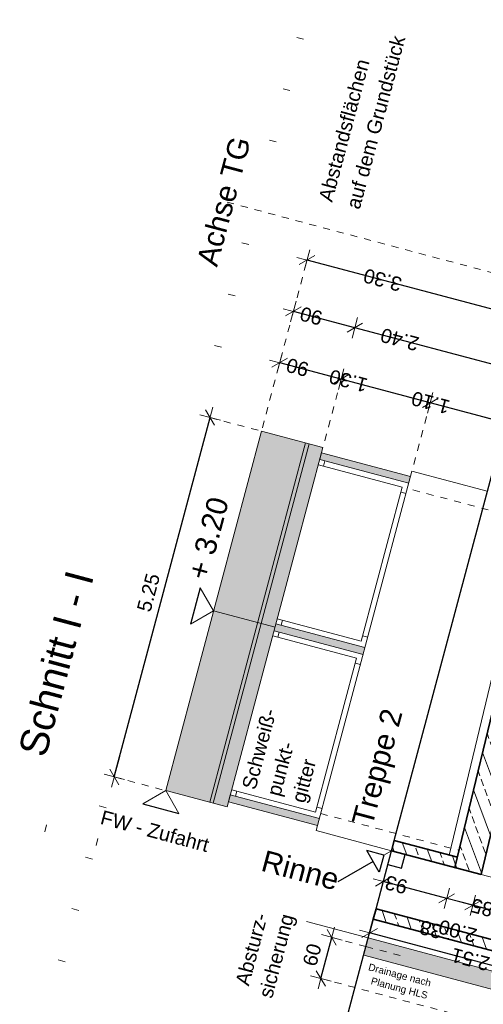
# Model space of a CAD drawing. Header units: metres. Extents: x 4462371 to 4462630, y 5328161 to 5328403.
# Tile 146 of 152: x 4462454.5 to 4462461.04, y 5328366.22 to 5328380.12. Entities that reach past the tile are written whole.
import ezdxf

# ---------------------------------------------------------------- set-up
doc = ezdxf.new("R2010")
doc.units = ezdxf.units.M
doc.header["$PDMODE"] = 65
for name, pattern in [('AUSGEZOGEN', [0]), ('PUNKT2_S9', [0.1, 0, -0.1]), ('VERDECKT2_S2', [0.15, 0.1, -0.05])]:
    doc.linetypes.add(name, pattern=pattern)
for name, color, linetype, lineweight in [('Maßlinie_Allgemein', 7, 'AUSGEZOGEN', 13), ('Schraffur', 7, 'AUSGEZOGEN', 158), ('Standard', 7, 'AUSGEZOGEN', 13)]:
    doc.layers.add(name, color=color, linetype=linetype, lineweight=lineweight)
doc.styles.add('ARIAL', font='ARIAL.TTF')
doc.dimstyles.new('_DIMSTYLE_12', dxfattribs={"dimtxt": 0.2, "dimasz": 0.3, "dimexe": 0, "dimexo": 0, "dimgap": 0.1, "dimtad": 2, "dimrnd": 0.01, "dimzin": 4, "dimdsep": 46, "dimtxsty": 'ARIAL', "dimblk1": 'ALL_ML_STRICH', "dimblk2": 'ALL_ML_STRICH', "dimsah": 1, "dimcen": 0, "dimclrd": 7, "dimclre": 7, "dimclrt": 7, "dimadec": 0, "dimazin": 0, "dimtfac": 1, "dimtdec": 0, "dimtix": 1, "dimtmove": 2, "dimatfit": 3, "dimfxl": 0, "dimtzin": 0, "dimlwd": 0, "dimlwe": 13, "dimarcsym": 0})
doc.dimstyles.new('_DIMSTYLE_14', dxfattribs={"dimtxt": 0.2, "dimasz": 0.3, "dimexe": 0, "dimexo": 0, "dimgap": 0.1, "dimtad": 2, "dimdec": 1, "dimlfac": 100, "dimrnd": 1, "dimzin": 4, "dimdsep": 46, "dimtxsty": 'ARIAL', "dimblk1": 'ALL_ML_STRICH', "dimblk2": 'ALL_ML_STRICH', "dimsah": 1, "dimcen": 0, "dimclrd": 7, "dimclre": 7, "dimclrt": 7, "dimadec": 0, "dimazin": 0, "dimtfac": 1, "dimtdec": 0, "dimtix": 1, "dimtmove": 2, "dimatfit": 3, "dimfxl": 0, "dimtvp": 1.2, "dimtzin": 0, "dimlwd": 0, "dimlwe": 13, "dimarcsym": 0})
doc.dimstyles.new('_DIMSTYLE_18', dxfattribs={"dimtxt": 0.2, "dimasz": 0.3, "dimexe": 0, "dimexo": 1e-06, "dimgap": 0.1, "dimtad": 2, "dimdec": 1, "dimlfac": 100, "dimrnd": 0.5, "dimzin": 4, "dimdsep": 46, "dimtxsty": 'ARIAL', "dimblk1": 'ALL_ML_STRICH', "dimblk2": 'ALL_ML_STRICH', "dimsah": 1, "dimcen": 0, "dimse1": 1, "dimse2": 1, "dimclrd": 7, "dimclre": 7, "dimclrt": 7, "dimadec": 0, "dimazin": 0, "dimtfac": 1, "dimtdec": 0, "dimtix": 1, "dimtmove": 2, "dimatfit": 3, "dimfxl": 0, "dimtvp": 1.2, "dimtzin": 0, "dimlwd": 0, "dimlwe": 13, "dimarcsym": 0})
doc.dimstyles.new('_DIMSTYLE_20', dxfattribs={"dimtxt": 0.2, "dimasz": 0.3, "dimexe": 0, "dimexo": 0, "dimgap": 0.1, "dimtad": 2, "dimdec": 1, "dimlfac": 100, "dimrnd": 0.5, "dimzin": 4, "dimdsep": 46, "dimtxsty": 'ARIAL', "dimblk1": 'ALL_ML_STRICH', "dimblk2": 'ALL_ML_STRICH', "dimsah": 1, "dimcen": 0, "dimclrd": 7, "dimclre": 7, "dimclrt": 7, "dimadec": 0, "dimazin": 0, "dimtfac": 1, "dimtdec": 0, "dimtix": 1, "dimtmove": 2, "dimatfit": 3, "dimfxl": 0, "dimtvp": 1.2, "dimtzin": 0, "dimlwd": 0, "dimlwe": 13, "dimarcsym": 0})
doc.dimstyles.new('_DIMSTYLE_23', dxfattribs={"dimtxt": 0.2, "dimasz": 0.3, "dimexe": 0, "dimexo": 0, "dimgap": 0.1, "dimtad": 2, "dimdec": 1, "dimlfac": 100, "dimrnd": 1, "dimzin": 4, "dimdsep": 46, "dimtxsty": 'ARIAL', "dimblk1": 'ALL_ML_STRICH', "dimblk2": 'ALL_ML_STRICH', "dimsah": 1, "dimcen": 0, "dimclrd": 7, "dimclre": 7, "dimclrt": 7, "dimadec": 0, "dimazin": 0, "dimtfac": 1, "dimtdec": 0, "dimtix": 1, "dimtmove": 2, "dimatfit": 3, "dimfxl": 0, "dimtzin": 0, "dimlwd": 0, "dimlwe": 13, "dimarcsym": 0})
doc.dimstyles.new('_DIMSTYLE_3', dxfattribs={"dimtxt": 0.2, "dimasz": 0.3, "dimexe": 0, "dimexo": 0, "dimgap": 0.1, "dimtad": 2, "dimrnd": 0.005, "dimzin": 4, "dimdsep": 46, "dimtxsty": 'ARIAL', "dimblk1": 'ALL_ML_STRICH', "dimblk2": 'ALL_ML_STRICH', "dimsah": 1, "dimcen": 0, "dimclrd": 7, "dimclre": 7, "dimclrt": 7, "dimadec": 0, "dimazin": 0, "dimtfac": 1, "dimtdec": 0, "dimtix": 1, "dimtmove": 2, "dimatfit": 3, "dimfxl": 0, "dimtzin": 0, "dimlwd": 0, "dimlwe": 13, "dimarcsym": 0})
pattern_1 = [(110, (0, 0), (-0.281907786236, -0.102606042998), []), (110, (-0.14095, -0.0513), (-0.281907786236, -0.102606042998), [0.1, -0.05])]

# ---------------------------------------------------------------- blocks, each defined once
blk = doc.blocks.new('ALL_ML_STRICH')
at = {"color": 0, "linetype": 'ByBlock', "lineweight": -2}
for p, q in [((0, -0.5), (0, 0.5)), ((-1, 0), (0.5, 0)), ((-0.3, -0.3), (0.3, 0.3))]:
    blk.add_line(p, q, dxfattribs=at)
blk = doc.blocks.new('*D410')
at = {"layer": 'DEFPOINTS', "color": 7, "linetype": 'AUSGEZOGEN', "lineweight": 13}
for p in [(4462460.231, 5328373.695), (4462455.839, 5328369.432), (4462458.88, 5328368.622)]:
    blk.add_point(p, dxfattribs=at)
at = {"layer": 'Maßlinie_Allgemein', "color": 7, "linetype": 'AUSGEZOGEN', "lineweight": -2}
for p, q in [((4462455.839, 5328369.432), (4462457.19, 5328374.505)), ((4462457.19, 5328374.505), (4462457.19, 5328374.505)), ((4462455.839, 5328369.432), (4462455.839, 5328369.432))]:
    blk.add_line(p, q, dxfattribs=at)
at = {"layer": 'Maßlinie_Allgemein', "color": 7, "linetype": 'AUSGEZOGEN', "lineweight": 13, "xscale": 0.3, "yscale": 0.3, "zscale": 0.3}
for p, rotation in [((4462457.19, 5328374.505), 75.08618496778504), ((4462455.839, 5328369.432), 255.086184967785)]:
    blk.add_blockref('ALL_ML_STRICH', p, dxfattribs=dict(at, rotation=rotation))
at = {"layer": 'Maßlinie_Allgemein', "color": 7, "linetype": 'AUSGEZOGEN', "lineweight": 13, "insert": (4462456.321, 5328372.034), "char_height": 0.2, "width": 0.8, "attachment_point": 5, "rotation": 75.0862, "style": 'ARIAL'}
blk.add_mtext('\\A1;{\\A1;{5.25\\H0.132000;\\S^ ;}}', dxfattribs=at)
blk = doc.blocks.new('*D411')
at = {"layer": 'DEFPOINTS', "color": 7, "linetype": 'AUSGEZOGEN', "lineweight": 13}
for p in [(4462461.551, 5328375.154), (4462458.782, 5328374.081), (4462461.101, 5328373.463)]:
    blk.add_point(p, dxfattribs=at)
at = {"layer": 'Maßlinie_Allgemein', "color": 7, "linetype": 'AUSGEZOGEN', "lineweight": -2}
for p, q in [((4462459.232, 5328375.772), (4462459.232, 5328375.772)), ((4462461.551, 5328375.154), (4462459.232, 5328375.772)), ((4462461.551, 5328375.154), (4462461.551, 5328375.154))]:
    blk.add_line(p, q, dxfattribs=at)
at = {"layer": 'Maßlinie_Allgemein', "color": 7, "linetype": 'AUSGEZOGEN', "lineweight": 13, "xscale": 0.3, "yscale": 0.3, "zscale": 0.3}
for p, rotation in [((4462459.232, 5328375.772), 165.0861852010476), ((4462461.551, 5328375.154), 345.0861852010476)]:
    blk.add_blockref('ALL_ML_STRICH', p, dxfattribs=dict(at, rotation=rotation))
at = {"layer": 'Maßlinie_Allgemein', "color": 7, "linetype": 'AUSGEZOGEN', "lineweight": 13, "insert": (4462459.866, 5328375.607), "char_height": 0.2, "width": 0.8, "attachment_point": 5, "rotation": 165.0862, "style": 'ARIAL'}
blk.add_mtext('\\A1;{\\A1;{2.40\\H0.132000;\\S^ ;}}', dxfattribs=at)
blk = doc.blocks.new('*D412')
at = {"layer": 'DEFPOINTS', "color": 7, "linetype": 'AUSGEZOGEN', "lineweight": 13}
for p in [(4462459.232, 5328375.772), (4462457.914, 5328374.312), (4462458.782, 5328374.081)]:
    blk.add_point(p, dxfattribs=at)
at = {"layer": 'Maßlinie_Allgemein', "color": 7, "linetype": 'AUSGEZOGEN', "lineweight": -2}
for p, q in [((4462458.365, 5328376.003), (4462458.365, 5328376.003)), ((4462459.232, 5328375.772), (4462458.365, 5328376.003)), ((4462459.232, 5328375.772), (4462459.232, 5328375.772))]:
    blk.add_line(p, q, dxfattribs=at)
at = {"layer": 'Maßlinie_Allgemein', "color": 7, "linetype": 'AUSGEZOGEN', "lineweight": 13, "xscale": 0.3, "yscale": 0.3, "zscale": 0.3}
for p, rotation in [((4462458.365, 5328376.003), 165.0861852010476), ((4462459.232, 5328375.772), 345.0861852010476)]:
    blk.add_blockref('ALL_ML_STRICH', p, dxfattribs=dict(at, rotation=rotation))
at = {"layer": 'Maßlinie_Allgemein', "color": 7, "linetype": 'AUSGEZOGEN', "lineweight": 13, "insert": (4462458.617, 5328375.939), "char_height": 0.2, "width": 0.8, "attachment_point": 5, "rotation": 165.0862, "style": 'ARIAL'}
blk.add_mtext('\\A1;{\\A1;{90\\H0.132000;\\S^ ;}}', dxfattribs=at)
blk = doc.blocks.new('*D413')
at = {"layer": 'DEFPOINTS', "color": 7, "linetype": 'AUSGEZOGEN', "lineweight": 13}
for p in [(4462461.744, 5328375.879), (4462457.914, 5328374.312), (4462461.101, 5328373.463)]:
    blk.add_point(p, dxfattribs=at)
at = {"layer": 'Maßlinie_Allgemein', "color": 7, "linetype": 'AUSGEZOGEN', "lineweight": -2}
for p, q in [((4462458.558, 5328376.727), (4462458.558, 5328376.727)), ((4462461.744, 5328375.879), (4462458.558, 5328376.727)), ((4462461.744, 5328375.879), (4462461.744, 5328375.879))]:
    blk.add_line(p, q, dxfattribs=at)
at = {"layer": 'Maßlinie_Allgemein', "color": 7, "linetype": 'AUSGEZOGEN', "lineweight": 13, "xscale": 0.3, "yscale": 0.3, "zscale": 0.3}
for p, rotation in [((4462458.558, 5328376.727), 165.0861851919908), ((4462461.744, 5328375.879), 345.0861851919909)]:
    blk.add_blockref('ALL_ML_STRICH', p, dxfattribs=dict(at, rotation=rotation))
at = {"layer": 'Maßlinie_Allgemein', "color": 7, "linetype": 'AUSGEZOGEN', "lineweight": 13, "insert": (4462459.625, 5328376.447), "char_height": 0.2, "width": 0.8, "attachment_point": 5, "rotation": 165.0862, "style": 'ARIAL'}
blk.add_mtext('\\A1;{\\A1;{3.30\\H0.132000;\\S^ ;}}', dxfattribs=at)
blk = doc.blocks.new('*D414')
at = {"layer": 'DEFPOINTS', "color": 7, "linetype": 'AUSGEZOGEN', "lineweight": 13}
for p in [(4462461.358, 5328374.429), (4462459.974, 5328373.505), (4462461.101, 5328373.463)]:
    blk.add_point(p, dxfattribs=at)
at = {"layer": 'Maßlinie_Allgemein', "color": 7, "linetype": 'AUSGEZOGEN', "lineweight": -2}
for p, q in [((4462460.295, 5328374.712), (4462460.295, 5328374.712)), ((4462461.358, 5328374.429), (4462460.295, 5328374.712)), ((4462461.358, 5328374.429), (4462461.358, 5328374.429))]:
    blk.add_line(p, q, dxfattribs=at)
at = {"layer": 'Maßlinie_Allgemein', "color": 7, "linetype": 'AUSGEZOGEN', "lineweight": 13, "xscale": 0.3, "yscale": 0.3, "zscale": 0.3}
for p, rotation in [((4462460.295, 5328374.712), 165.0861851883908), ((4462461.358, 5328374.429), 345.0861851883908)]:
    blk.add_blockref('ALL_ML_STRICH', p, dxfattribs=dict(at, rotation=rotation))
at = {"layer": 'Maßlinie_Allgemein', "color": 7, "linetype": 'AUSGEZOGEN', "lineweight": 13, "insert": (4462460.301, 5328374.715), "char_height": 0.2, "width": 0.8, "attachment_point": 5, "rotation": 165.0862, "style": 'ARIAL'}
blk.add_mtext('\\A1;{\\A1;{1.10\\H0.132000;\\S^ ;}}', dxfattribs=at)
blk = doc.blocks.new('*D415')
at = {"layer": 'DEFPOINTS', "color": 7, "linetype": 'AUSGEZOGEN', "lineweight": 13}
for p in [(4462460.295, 5328374.712), (4462458.782, 5328374.081), (4462459.974, 5328373.505)]:
    blk.add_point(p, dxfattribs=at)
at = {"layer": 'Maßlinie_Allgemein', "color": 7, "linetype": 'AUSGEZOGEN', "lineweight": -2}
for p, q in [((4462459.039, 5328375.047), (4462459.039, 5328375.047)), ((4462460.295, 5328374.712), (4462459.039, 5328375.047)), ((4462460.295, 5328374.712), (4462460.295, 5328374.712))]:
    blk.add_line(p, q, dxfattribs=at)
at = {"layer": 'Maßlinie_Allgemein', "color": 7, "linetype": 'AUSGEZOGEN', "lineweight": 13, "xscale": 0.3, "yscale": 0.3, "zscale": 0.3}
for p, rotation in [((4462459.039, 5328375.047), 165.0861851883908), ((4462460.295, 5328374.712), 345.0861851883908)]:
    blk.add_blockref('ALL_ML_STRICH', p, dxfattribs=dict(at, rotation=rotation))
at = {"layer": 'Maßlinie_Allgemein', "color": 7, "linetype": 'AUSGEZOGEN', "lineweight": 13, "insert": (4462459.141, 5328375.023), "char_height": 0.2, "width": 0.8, "attachment_point": 5, "rotation": 165.0862, "style": 'ARIAL'}
blk.add_mtext('\\A1;{\\A1;{1.30\\H0.132000;\\S^ ;}}', dxfattribs=at)
blk = doc.blocks.new('*D416')
at = {"layer": 'DEFPOINTS', "color": 7, "linetype": 'AUSGEZOGEN', "lineweight": 13}
for p in [(4462459.039, 5328375.047), (4462457.914, 5328374.312), (4462458.782, 5328374.081)]:
    blk.add_point(p, dxfattribs=at)
at = {"layer": 'Maßlinie_Allgemein', "color": 7, "linetype": 'AUSGEZOGEN', "lineweight": -2}
for p, q in [((4462458.172, 5328375.278), (4462458.172, 5328375.278)), ((4462459.039, 5328375.047), (4462458.172, 5328375.278)), ((4462459.039, 5328375.047), (4462459.039, 5328375.047))]:
    blk.add_line(p, q, dxfattribs=at)
at = {"layer": 'Maßlinie_Allgemein', "color": 7, "linetype": 'AUSGEZOGEN', "lineweight": 13, "xscale": 0.3, "yscale": 0.3, "zscale": 0.3}
for p, rotation in [((4462458.172, 5328375.278), 165.0861851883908), ((4462459.039, 5328375.047), 345.0861851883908)]:
    blk.add_blockref('ALL_ML_STRICH', p, dxfattribs=dict(at, rotation=rotation))
at = {"layer": 'Maßlinie_Allgemein', "color": 7, "linetype": 'AUSGEZOGEN', "lineweight": 13, "insert": (4462458.424, 5328375.214), "char_height": 0.2, "width": 0.8, "attachment_point": 5, "rotation": 165.0862, "style": 'ARIAL'}
blk.add_mtext('\\A1;{\\A1;{90\\H0.132000;\\S^ ;}}', dxfattribs=at)
blk = doc.blocks.new('*D428')
at = {"layer": 'DEFPOINTS', "color": 7, "linetype": 'AUSGEZOGEN', "lineweight": 13}
for p in [(4462461.012, 5328368.054), (4462461.833, 5328367.835), (4462461.718, 5328367.4)]:
    blk.add_point(p, dxfattribs=at)
at = {"layer": 'Maßlinie_Allgemein', "color": 7, "linetype": 'AUSGEZOGEN', "lineweight": -2}
for p, q in [((4462460.896, 5328367.619), (4462460.896, 5328367.619)), ((4462461.718, 5328367.4), (4462460.896, 5328367.619)), ((4462461.718, 5328367.4), (4462461.718, 5328367.4))]:
    blk.add_line(p, q, dxfattribs=at)
at = {"layer": 'Maßlinie_Allgemein', "color": 7, "linetype": 'AUSGEZOGEN', "lineweight": 13, "xscale": 0.3, "yscale": 0.3, "zscale": 0.3}
for p, rotation in [((4462460.896, 5328367.619), 165.0861849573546), ((4462461.718, 5328367.4), 345.0861849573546)]:
    blk.add_blockref('ALL_ML_STRICH', p, dxfattribs=dict(at, rotation=rotation))
at = {"layer": 'Maßlinie_Allgemein', "color": 7, "linetype": 'AUSGEZOGEN', "lineweight": 13, "insert": (4462461.028, 5328367.587), "char_height": 0.2, "width": 0.8, "attachment_point": 5, "rotation": 165.0862, "style": 'ARIAL'}
blk.add_mtext('\\A1;{\\A1;{85\\H0.132000;\\S^ ;}}', dxfattribs=at)
at = {"layer": 'Maßlinie_Allgemein', "color": 7, "linetype": 'AUSGEZOGEN', "lineweight": 13, "insert": (4462460.92, 5328367.087), "char_height": 0.2, "width": 0.01, "attachment_point": 1, "rotation": 165.0862, "line_spacing_factor": 0.60241, "style": 'ARIAL'}
blk.add_mtext('\\A1;{2.00\\H0.132000;\\S^ ;}', dxfattribs=at)
blk = doc.blocks.new('*D429')
at = {"layer": 'DEFPOINTS', "color": 7, "linetype": 'AUSGEZOGEN', "lineweight": 13}
for p in [(4462460.645, 5328368.151), (4462461.012, 5328368.054), (4462460.896, 5328367.619)]:
    blk.add_point(p, dxfattribs=at)
at = {"layer": 'Maßlinie_Allgemein', "color": 7, "linetype": 'AUSGEZOGEN', "lineweight": -2}
for p, q in [((4462460.529, 5328367.717), (4462460.529, 5328367.717)), ((4462460.896, 5328367.619), (4462460.529, 5328367.717)), ((4462460.896, 5328367.619), (4462460.896, 5328367.619))]:
    blk.add_line(p, q, dxfattribs=at)
at = {"layer": 'Maßlinie_Allgemein', "color": 7, "linetype": 'AUSGEZOGEN', "lineweight": 13, "xscale": 0.3, "yscale": 0.3, "zscale": 0.3}
for p, rotation in [((4462460.529, 5328367.717), 165.0861849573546), ((4462460.896, 5328367.619), 345.0861849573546)]:
    blk.add_blockref('ALL_ML_STRICH', p, dxfattribs=dict(at, rotation=rotation))
at = {"layer": 'Maßlinie_Allgemein', "color": 7, "linetype": 'AUSGEZOGEN', "lineweight": 13, "insert": (4462460.305, 5328367.278), "char_height": 0.2, "width": 0.8, "attachment_point": 5, "rotation": 165.0862, "style": 'ARIAL'}
blk.add_mtext('\\A1;{\\A1;{38\\H0.132000;\\S^ ;}}', dxfattribs=at)
blk = doc.blocks.new('*D430')
at = {"layer": 'DEFPOINTS', "color": 7, "linetype": 'AUSGEZOGEN', "lineweight": 13}
for p in [(4462459.75, 5328368.39), (4462460.645, 5328368.151), (4462460.529, 5328367.717)]:
    blk.add_point(p, dxfattribs=at)
at = {"layer": 'Maßlinie_Allgemein', "color": 7, "linetype": 'AUSGEZOGEN', "lineweight": -2}
for p, q in [((4462459.634, 5328367.955), (4462459.634, 5328367.955)), ((4462460.529, 5328367.717), (4462459.634, 5328367.955)), ((4462460.529, 5328367.717), (4462460.529, 5328367.717))]:
    blk.add_line(p, q, dxfattribs=at)
at = {"layer": 'Maßlinie_Allgemein', "color": 7, "linetype": 'AUSGEZOGEN', "lineweight": 13, "xscale": 0.3, "yscale": 0.3, "zscale": 0.3}
for p, rotation in [((4462459.634, 5328367.955), 165.0861849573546), ((4462460.529, 5328367.717), 345.0861849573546)]:
    blk.add_blockref('ALL_ML_STRICH', p, dxfattribs=dict(at, rotation=rotation))
at = {"layer": 'Maßlinie_Allgemein', "color": 7, "linetype": 'AUSGEZOGEN', "lineweight": 13, "insert": (4462459.817, 5328367.91), "char_height": 0.2, "width": 0.8, "attachment_point": 5, "rotation": 165.0862, "style": 'ARIAL'}
blk.add_mtext('\\A1;{\\A1;{93\\H0.132000;\\S^ ;}}', dxfattribs=at)
blk = doc.blocks.new('*D431')
at = {"layer": 'DEFPOINTS', "color": 7, "linetype": 'AUSGEZOGEN', "lineweight": 13}
for p in [(4462459.75, 5328368.39), (4462463.834, 5328367.017), (4462463.21, 5328364.674)]:
    blk.add_point(p, dxfattribs=at)
at = {"layer": 'Maßlinie_Allgemein', "color": 7, "linetype": 'AUSGEZOGEN', "lineweight": -2}
for p, q in [((4462459.055, 5328365.781), (4462459.055, 5328365.781)), ((4462463.21, 5328364.674), (4462459.055, 5328365.781)), ((4462463.21, 5328364.674), (4462463.21, 5328364.674))]:
    blk.add_line(p, q, dxfattribs=at)
at = {"layer": 'Maßlinie_Allgemein', "color": 7, "linetype": 'AUSGEZOGEN', "lineweight": 13, "xscale": 0.3, "yscale": 0.3, "zscale": 0.3}
for p, rotation in [((4462459.055, 5328365.781), 165.0861850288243), ((4462463.21, 5328364.674), 345.0861850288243)]:
    blk.add_blockref('ALL_ML_STRICH', p, dxfattribs=dict(at, rotation=rotation))
at = {"layer": 'Maßlinie_Allgemein', "color": 7, "linetype": 'AUSGEZOGEN', "lineweight": 13, "insert": (4462460.751, 5328365.333), "char_height": 0.2, "width": 0.8, "attachment_point": 5, "rotation": 165.0862, "style": 'ARIAL'}
blk.add_mtext('\\A1;{\\A1;{4.30\\H0.132000;\\S^ ;}}', dxfattribs=at)
blk = doc.blocks.new('*D434')
at = {"layer": 'DEFPOINTS', "color": 7, "linetype": 'AUSGEZOGEN', "lineweight": 13}
for p in [(4462459.75, 5328368.39), (4462461.914, 5328366.779), (4462461.863, 5328366.585)]:
    blk.add_point(p, dxfattribs=at)
at = {"layer": 'Maßlinie_Allgemein', "color": 7, "linetype": 'AUSGEZOGEN', "lineweight": -2}
for p, q in [((4462459.492, 5328367.424), (4462459.441, 5328367.23)), ((4462461.863, 5328366.585), (4462459.441, 5328367.23)), ((4462461.863, 5328366.585), (4462461.863, 5328366.585))]:
    blk.add_line(p, q, dxfattribs=at)
at = {"layer": 'Maßlinie_Allgemein', "color": 7, "linetype": 'AUSGEZOGEN', "lineweight": 13, "xscale": 0.3, "yscale": 0.3, "zscale": 0.3}
for p, rotation in [((4462459.441, 5328367.23), 165.0861849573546), ((4462461.863, 5328366.585), 345.0861849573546)]:
    blk.add_blockref('ALL_ML_STRICH', p, dxfattribs=dict(at, rotation=rotation))
at = {"layer": 'Maßlinie_Allgemein', "color": 7, "linetype": 'AUSGEZOGEN', "lineweight": 13, "insert": (4462460.864, 5328366.855), "char_height": 0.2, "width": 0.8, "attachment_point": 5, "rotation": 165.0862, "style": 'ARIAL'}
blk.add_mtext('\\A1;{\\A1;{2.51\\H0.132000;\\S^ ;}}', dxfattribs=at)
blk = doc.blocks.new('*D624')
at = {"layer": 'DEFPOINTS', "color": 7, "linetype": 'AUSGEZOGEN', "lineweight": 13}
for p in [(4462463.808, 5328367.309), (4462459.037, 5328359.783), (4462464.954, 5328358.207)]:
    blk.add_point(p, dxfattribs=at)
at = {"layer": 'Maßlinie_Allgemein', "color": 7, "linetype": 'AUSGEZOGEN', "lineweight": -2}
for p, q in [((4462464.954, 5328358.207), (4462467.142, 5328366.421)), ((4462467.142, 5328366.421), (4462467.142, 5328366.421)), ((4462464.954, 5328358.207), (4462464.954, 5328358.207))]:
    blk.add_line(p, q, dxfattribs=at)
at = {"layer": 'Maßlinie_Allgemein', "color": 7, "linetype": 'AUSGEZOGEN', "lineweight": 13, "xscale": 0.3, "yscale": 0.3, "zscale": 0.3}
for p, rotation in [((4462467.142, 5328366.421), 75.08618496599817), ((4462464.954, 5328358.207), 255.0861849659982)]:
    blk.add_blockref('ALL_ML_STRICH', p, dxfattribs=dict(at, rotation=rotation))
at = {"layer": 'Maßlinie_Allgemein', "color": 7, "linetype": 'AUSGEZOGEN', "lineweight": 13, "insert": (4462466.235, 5328363.806), "char_height": 0.2, "width": 0.8, "attachment_point": 5, "rotation": 75.0862, "style": 'ARIAL'}
blk.add_mtext('\\A1;{\\A1;{8.50\\H0.132000;\\S^ ;}}', dxfattribs=at)
blk = doc.blocks.new('*D630')
at = {"layer": 'DEFPOINTS', "color": 7, "linetype": 'AUSGEZOGEN', "lineweight": 13}
for p in [(4462459.235, 5328366.457), (4462459.037, 5328359.783), (4462463.505, 5328358.593)]:
    blk.add_point(p, dxfattribs=at)
at = {"layer": 'Maßlinie_Allgemein', "color": 7, "linetype": 'AUSGEZOGEN', "lineweight": -2}
for p, q in [((4462463.505, 5328358.593), (4462465.178, 5328364.874)), ((4462465.178, 5328364.874), (4462465.178, 5328364.874)), ((4462463.505, 5328358.593), (4462463.505, 5328358.593))]:
    blk.add_line(p, q, dxfattribs=at)
at = {"layer": 'Maßlinie_Allgemein', "color": 7, "linetype": 'AUSGEZOGEN', "lineweight": 13, "xscale": 0.3, "yscale": 0.3, "zscale": 0.3}
for p, rotation in [((4462465.178, 5328364.874), 75.08618496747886), ((4462463.505, 5328358.593), 255.0861849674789)]:
    blk.add_blockref('ALL_ML_STRICH', p, dxfattribs=dict(at, rotation=rotation))
at = {"layer": 'Maßlinie_Allgemein', "color": 7, "linetype": 'AUSGEZOGEN', "lineweight": 13, "insert": (4462464.148, 5328361.801), "char_height": 0.2, "width": 0.8, "attachment_point": 5, "rotation": 75.0862, "style": 'ARIAL'}
blk.add_mtext('\\A1;{\\A1;{6.50\\H0.132000;\\S^ ;}}', dxfattribs=at)
blk = doc.blocks.new('*D631')
at = {"layer": 'DEFPOINTS', "color": 7, "linetype": 'AUSGEZOGEN', "lineweight": 13}
for p in [(4462459.235, 5328366.457), (4462464.366, 5328365.712), (4462465.178, 5328364.874)]:
    blk.add_point(p, dxfattribs=at)
at = {"layer": 'Maßlinie_Allgemein', "color": 7, "linetype": 'AUSGEZOGEN', "lineweight": -2}
for p, q in [((4462465.178, 5328364.874), (4462465.332, 5328365.454)), ((4462465.332, 5328365.454), (4462465.332, 5328365.454)), ((4462465.178, 5328364.874), (4462465.178, 5328364.874))]:
    blk.add_line(p, q, dxfattribs=at)
at = {"layer": 'Maßlinie_Allgemein', "color": 7, "linetype": 'AUSGEZOGEN', "lineweight": 13, "xscale": 0.3, "yscale": 0.3, "zscale": 0.3}
for p, rotation in [((4462465.332, 5328365.454), 75.08618496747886), ((4462465.178, 5328364.874), 255.0861849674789)]:
    blk.add_blockref('ALL_ML_STRICH', p, dxfattribs=dict(at, rotation=rotation))
at = {"layer": 'Maßlinie_Allgemein', "color": 7, "linetype": 'AUSGEZOGEN', "lineweight": 13, "insert": (4462465.056, 5328365.208), "char_height": 0.2, "width": 0.8, "attachment_point": 5, "rotation": 75.0862, "style": 'ARIAL'}
blk.add_mtext('\\A1;{\\A1;{60\\H0.132000;\\S^ ;}}', dxfattribs=at)
blk = doc.blocks.new('*D744')
at = {"layer": 'DEFPOINTS', "color": 7, "linetype": 'AUSGEZOGEN', "lineweight": 13}
for p in [(4462459.389, 5328367.037), (4462458.752, 5328366.586), (4462459.235, 5328366.457)]:
    blk.add_point(p, dxfattribs=at)
at = {"layer": 'Maßlinie_Allgemein', "color": 7, "linetype": 'AUSGEZOGEN', "lineweight": -2}
blk.add_line((4462458.752, 5328366.586), (4462458.906, 5328367.166), dxfattribs=at)
at = {"layer": 'Maßlinie_Allgemein', "color": 7, "linetype": 'AUSGEZOGEN', "lineweight": 13, "xscale": 0.3, "yscale": 0.3, "zscale": 0.3}
for p, rotation in [((4462458.906, 5328367.166), 75.08618498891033), ((4462458.752, 5328366.586), 255.0861849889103)]:
    blk.add_blockref('ALL_ML_STRICH', p, dxfattribs=dict(at, rotation=rotation))
at = {"layer": 'Maßlinie_Allgemein', "color": 7, "linetype": 'AUSGEZOGEN', "lineweight": 13, "insert": (4462458.63, 5328366.92), "char_height": 0.2, "width": 0.8, "attachment_point": 5, "rotation": 75.0862, "style": 'ARIAL'}
blk.add_mtext('\\A1;{\\A1;{60\\H0.132000;\\S^ ;}}', dxfattribs=at)

msp = doc.modelspace()

# ---------------------------------------------------------------- hatches: boundary and pattern name
at = {"layer": 'Schraffur', "linetype": 'AUSGEZOGEN', "lineweight": 18}
h = msp.add_hatch(dxfattribs=at)
h.set_pattern_fill('SCHRAFFUR_7', scale=0.1, angle=65, style=0, pattern_type=2)
h.set_pattern_definition(pattern_1)
h.paths.add_polyline_path([(4462460.64482, 5328368.15148), (4462461.01202, 5328368.05368), (4462462.93598, 5328376.07886), (4462465.25855, 5328383.99786), (4462464.89135, 5328384.09566), (4462462.56878, 5328376.17665)], flags=0)
h = msp.add_hatch(dxfattribs=at)
h.set_pattern_fill('SCHRAFFUR_7', scale=0.1, angle=65, style=0, pattern_type=2)
h.set_pattern_definition(pattern_1)
h.paths.add_polyline_path([(4462459.74966, 5328368.3899), (4462460.64482, 5328368.15148), (4462460.6798, 5328368.29739), (4462459.78827, 5328368.53484)], flags=0)
h = msp.add_hatch(dxfattribs=at)
h.set_pattern_fill('SCHRAFFUR_7', scale=0.1, angle=65, style=0, pattern_type=2)
h.set_pattern_definition(pattern_1)
h.paths.add_polyline_path([(4462461.91423, 5328366.77853), (4462461.95283, 5328366.92348), (4462459.5309, 5328367.56853), (4462459.4923, 5328367.42358)], flags=0)
at = {"layer": 'Standard', "linetype": 'AUSGEZOGEN', "lineweight": 18}
for points in [[(4462457.43051, 5328369.00757), (4462458.78168, 5328374.08072), (4462457.91446, 5328374.31169), (4462456.56329, 5328369.23855)], [(4462459.99285, 5328373.57704), (4462460.01859, 5328373.67367), (4462458.76238, 5328374.00825), (4462458.73664, 5328373.91162)], [(4462459.34944, 5328371.16126), (4462459.37517, 5328371.25789), (4462458.11896, 5328371.59246), (4462458.09323, 5328371.49583)], [(4462458.70602, 5328368.74547), (4462458.73176, 5328368.8421), (4462457.47555, 5328369.17668), (4462457.44981, 5328369.08005)]]:
    msp.add_hatch(color=255, dxfattribs=at).paths.add_polyline_path(points)
at = {"layer": 'Standard', "linetype": 'AUSGEZOGEN', "lineweight": 13}
msp.add_hatch(color=255, dxfattribs=at).paths.add_polyline_path([(4462464.39793, 5328365.83244), (4462459.42152, 5328367.15784), (4462459.35718, 5328366.91627), (4462464.33359, 5328365.59086)])

# ---------------------------------------------------------------- linework, layer by layer
at = {"layer": 'Standard', "color": 7, "linetype": 'AUSGEZOGEN', "lineweight": 25}
for p, q in [((4462459.78827, 5328368.53484), (4462465.26115, 5328389.08351)), ((4462457.05089, 5328372.0996), (4462456.9144, 5328371.58713)), ((4462456.23882, 5328369.05056), (4462456.75128, 5328368.91407)), ((4462459.64151, 5328368.32723), (4462459.39993, 5328368.39157)), ((4462459.57716, 5328368.08565), (4462459.39993, 5328368.39157)), ((4462459.5309, 5328367.56853), (4462459.74966, 5328368.3899)), ((4462459.48855, 5328368.23861), (4462458.99255, 5328367.95126)), ((4462459.64151, 5328368.32723), (4462459.57716, 5328368.08565)), ((4462459.89145, 5328368.14516), (4462459.94293, 5328368.33842)), ((4462459.69819, 5328368.19663), (4462459.89145, 5328368.14516)), ((4462457.81942, 5328361.14254), (4462459.4923, 5328367.42358))]:
    msp.add_line(p, q, dxfattribs=at)
at = {"layer": 'Standard', "color": 7, "linetype": 'PUNKT2_S9', "lineweight": 13}
for p, q in [((4462458.50871, 5328379.84516), (4462458.41208, 5328379.87089)), ((4462458.31569, 5328379.12042), (4462458.21906, 5328379.14616)), ((4462458.12266, 5328378.39568), (4462458.02603, 5328378.42142)), ((4462457.73662, 5328376.94621), (4462457.63998, 5328376.97195)), ((4462457.54359, 5328376.22148), (4462457.44696, 5328376.24721)), ((4462457.35057, 5328375.49674), (4462457.25394, 5328375.52248))]:
    msp.add_line(p, q, dxfattribs=at)
at = {"layer": 'Standard', "color": 7, "linetype": 'VERDECKT2_S2', "lineweight": 18}
for p, q in [((4462457.43035, 5328377.54521), (4462461.6167, 5328376.43023)), ((4462458.36485, 5328376.00274), (4462458.55788, 5328376.72748)), ((4462458.36485, 5328376.00274), (4462457.91446, 5328374.31169)), ((4462459.03905, 5328375.04704), (4462458.78168, 5328374.08072)), ((4462460.29526, 5328374.71246), (4462460.03789, 5328373.74615)), ((4462457.18973, 5328374.50472), (4462457.91446, 5328374.31169)), ((4462461.69475, 5328373.04615), (4462459.97355, 5328373.50457)), ((4462455.83856, 5328369.43157), (4462456.56329, 5328369.23855)), ((4462458.75106, 5328368.91458), (4462460.70312, 5328368.39467)), ((4462459.38935, 5328367.03706), (4462458.9062, 5328367.16574)), ((4462459.87251, 5328366.90837), (4462459.38935, 5328367.03706)), ((4462458.75178, 5328366.58595), (4462465.90239, 5328364.68147))]:
    msp.add_line(p, q, dxfattribs=at)
at = {"layer": 'Standard', "color": 7, "linetype": 'AUSGEZOGEN', "lineweight": 18}
for p, q in [((4462460.56369, 5328368.32832), (4462462.45268, 5328376.20758)), ((4462456.56329, 5328369.23855), (4462457.91446, 5328374.31169)), ((4462458.78168, 5328374.08072), (4462457.91446, 5328374.31169)), ((4462457.43051, 5328369.00757), (4462458.78168, 5328374.08072)), ((4462458.76238, 5328374.00825), (4462460.01859, 5328373.67367)), ((4462458.73664, 5328373.91162), (4462459.99285, 5328373.57704)), ((4462460.03789, 5328373.74615), (4462458.68672, 5328368.673)), ((4462461.10084, 5328373.46304), (4462460.03789, 5328373.74615)), ((4462458.11896, 5328371.59246), (4462459.37517, 5328371.25789)), ((4462458.09323, 5328371.49583), (4462459.34944, 5328371.16126)), ((4462457.43051, 5328369.00757), (4462456.56329, 5328369.23855)), ((4462457.44981, 5328369.08005), (4462458.70602, 5328368.74547)), ((4462457.47555, 5328369.17668), (4462458.73176, 5328368.8421)), ((4462459.74966, 5328368.3899), (4462458.68672, 5328368.673)), ((4462461.83338, 5328367.83492), (4462461.01202, 5328368.05368)), ((4462459.42152, 5328367.15784), (4462458.55184, 5328367.38947)), ((4462459.42152, 5328367.15784), (4462464.39793, 5328365.83244)), ((4462459.35718, 5328366.91627), (4462464.33359, 5328365.59086))]:
    msp.add_line(p, q, dxfattribs=at)
at = {"layer": 'Standard', "color": 7, "linetype": 'AUSGEZOGEN', "lineweight": 35}
for p, q in [((4462460.64482, 5328368.15148), (4462462.56878, 5328376.17665)), ((4462461.01202, 5328368.05368), (4462462.93598, 5328376.07886)), ((4462459.74966, 5328368.3899), (4462459.78827, 5328368.53484)), ((4462459.78827, 5328368.53484), (4462460.6798, 5328368.29739)), ((4462461.01202, 5328368.05368), (4462459.74966, 5328368.3899)), ((4462459.5309, 5328367.56853), (4462459.4923, 5328367.42358)), ((4462461.95283, 5328366.92348), (4462459.5309, 5328367.56853)), ((4462461.91423, 5328366.77853), (4462459.4923, 5328367.42358))]:
    msp.add_line(p, q, dxfattribs=at)
at = {"layer": 'Standard', "color": 7, "linetype": 'AUSGEZOGEN', "lineweight": 13}
for p, q in [((4462457.18521, 5328369.07291), (4462458.53638, 5328374.14606)), ((4462457.23427, 5328369.05984), (4462458.58544, 5328374.13299)), ((4462459.90107, 5328373.52387), (4462458.71734, 5328373.83914)), ((4462458.80912, 5328373.89231), (4462458.78981, 5328373.81984)), ((4462459.322, 5328371.34966), (4462459.90107, 5328373.52387)), ((4462459.88177, 5328373.4514), (4462459.95425, 5328373.43209)), ((4462457.23888, 5328371.77512), (4462457.05089, 5328372.0996)), ((4462457.23888, 5328371.77512), (4462456.9144, 5328371.58713)), ((4462458.1061, 5328371.54415), (4462457.23888, 5328371.77512)), ((4462459.322, 5328371.34966), (4462458.13827, 5328371.66494)), ((4462458.21074, 5328371.64563), (4462458.19144, 5328371.57316)), ((4462458.1657, 5328371.47653), (4462458.1464, 5328371.40406)), ((4462459.25766, 5328371.10808), (4462458.07393, 5328371.42336)), ((4462459.3413, 5328371.42214), (4462459.41378, 5328371.40284)), ((4462458.67859, 5328368.93388), (4462459.25766, 5328371.10808)), ((4462459.23836, 5328371.03561), (4462459.31083, 5328371.01631)), ((4462456.56329, 5328369.23855), (4462456.23882, 5328369.05056)), ((4462456.56329, 5328369.23855), (4462456.75128, 5328368.91407)), ((4462458.67859, 5328368.93388), (4462457.49485, 5328369.24915)), ((4462457.56733, 5328369.22985), (4462457.54802, 5328369.15738)), ((4462455.72274, 5328368.99673), (4462455.62611, 5328369.02247)), ((4462458.69789, 5328369.00635), (4462458.77036, 5328368.98705)), ((4462454.88219, 5328368.75491), (4462454.85646, 5328368.65828)), ((4462455.58119, 5328368.46526), (4462455.60693, 5328368.56189)), ((4462459.64151, 5328368.32723), (4462459.74966, 5328368.3899)), ((4462455.52972, 5328368.27199), (4462455.43309, 5328368.29773)), ((4462455.33669, 5328367.54726), (4462455.24006, 5328367.57299)), ((4462455.14367, 5328366.82252), (4462455.04704, 5328366.84826))]:
    msp.add_line(p, q, dxfattribs=at)
at = {"layer": 'Standard', "color": 52, "linetype": 'AUSGEZOGEN', "lineweight": 13}
for p, q in [((4462458.73664, 5328373.91162), (4462458.76238, 5328374.00825)), ((4462457.44981, 5328369.08005), (4462457.47555, 5328369.17668))]:
    msp.add_line(p, q, dxfattribs=at)

# ---------------------------------------------------------------- texts
at = {"layer": 'Standard', "color": 7, "linetype": 'AUSGEZOGEN', "lineweight": 18, "style": 'ARIAL'}
for s, insert, char_height, width, attachment_point, rotation, line_spacing_factor in [('{\\fArial|i0|b0;\\H0.200000;\\W1.000000;\\C7;Abstandsflächen}\\P{\\fArial|i0|b0;\\H0.200000;\\W1.000000;\\C7;auf dem Grundstück}\\P', (4462458.71818, 5328377.58744), 0.2, 2.6238107, 1, 75.093853, 1.204819), ('{\\fArial|i0|b0;\\H0.200000;\\W1.000000;\\C7;Schweiß-}\\P{\\fArial|i0|b0;\\H0.200000;\\W1.000000;\\C7;punkt-}\\P{\\fArial|i0|b0;\\H0.200000;\\W1.000000;\\C7;gitter}\\P', (4462457.63588, 5328369.28921), 0.2, 1.2703086, 1, 75.086185, 1.084337), ('{\\fArial|i0|b0;\\H0.200000;\\W1.000000;\\C7;Absturz-}\\P{\\fArial|i0|b0;\\H0.200000;\\W1.000000;\\C7;sicherung}\\P', (4462457.67714, 5328367.02395), 0.2, 1.3200895, 2, 75.086185, 1.084337), ('{\\fArial|i0|b0;\\H0.100000;\\W1.000000;\\C7;Drainage nach}\\P{\\fArial|i0|b0;\\H0.100000;\\W1.000000;\\C7;Planung HLS}\\P', (4462460.31775, 5328366.56736), 0.1, 0.965319, 3, 345.086185, 1.084337)]:
    msp.add_mtext(s, dxfattribs=dict(at, insert=insert, char_height=char_height, width=width, attachment_point=attachment_point, rotation=rotation, line_spacing_factor=line_spacing_factor))
for s, insert, char_height, width, attachment_point, rotation in [('\\W1.00;Achse\\~TG', (4462457.23709, 5328377.59669), 0.3, 2.0148955, 2, 75.093853), ('\\W1.00;+\\~3.20', (4462457.31057, 5328372.7616), 0.3, 1.3299746, 8, 75.086185), ('\\W1.00;Treppe\\~2', (4462459.1859, 5328368.79876), 0.3, 1.8354196, 1, 75.086185), ('\\W1.00;FW\\~-\\~Zufahrt', (4462456.38438, 5328368.5668), 0.2, 1.6664671, 8, 345.086185), ('\\W1.01;Rinne', (4462457.92992, 5328368.25497), 0.3, 1.2559151, 4, 345.086185)]:
    msp.add_mtext(s, dxfattribs=dict(at, insert=insert, char_height=char_height, width=width, attachment_point=attachment_point, rotation=rotation))
at = {"layer": 'Standard', "color": 52, "linetype": 'AUSGEZOGEN', "lineweight": 13, "insert": (4462454.87224, 5328369.68894), "char_height": 0.4, "width": 2.8660585, "attachment_point": 7, "rotation": 75.086185, "style": 'ARIAL'}
msp.add_mtext('\\W1.00;Schnitt\\~I\\~-\\~I', dxfattribs=at)

# ---------------------------------------------------------------- dimensions: what is measured, and where the dimension line sits
at = {"layer": 'Maßlinie_Allgemein', "color": 7, "linetype": 'AUSGEZOGEN', "lineweight": 13}
for base, p1, p2, angle, dimstyle, picture, middle in [((4462458.55788, 5328376.72748), (4462461.74425, 5328375.87883), (4462458.55788, 5328376.72748), 165.086185, '_DIMSTYLE_12', '*D413', (4462459.62513, 5328376.4469)), ((4462458.36485, 5328376.00274), (4462459.23207, 5328375.77177), (4462458.36485, 5328376.00274), 165.086185, '_DIMSTYLE_23', '*D412', (4462458.61699, 5328375.93912)), ((4462459.23207, 5328375.77177), (4462461.55123, 5328375.15409), (4462459.23207, 5328375.77177), 165.086185, '_DIMSTYLE_12', '*D411', (4462459.86568, 5328375.60655)), ((4462458.17183, 5328375.27801), (4462459.03905, 5328375.04704), (4462458.17183, 5328375.27801), 165.086185, '_DIMSTYLE_23', '*D416', (4462458.42397, 5328375.21438)), ((4462459.03905, 5328375.04704), (4462460.29526, 5328374.71246), (4462459.03905, 5328375.04704), 165.086185, '_DIMSTYLE_12', '*D415', (4462459.14122, 5328375.02349)), ((4462460.29526, 5328374.71246), (4462461.3582, 5328374.42936), (4462460.29526, 5328374.71246), 165.086185, '_DIMSTYLE_12', '*D414', (4462460.30076, 5328374.71452)), ((4462457.18973, 5328374.50472), (4462455.83856, 5328369.43157), (4462457.18973, 5328374.50472), 75.086185, '_DIMSTYLE_3', '*D410', (4462456.32111, 5328372.03373)), ((4462459.05478, 5328365.78085), (4462463.21011, 5328364.67413), (4462459.05478, 5328365.78085), 165.086185, '_DIMSTYLE_3', '*D431', (4462460.75128, 5328365.33253)), ((4462459.44083, 5328367.23032), (4462461.86276, 5328366.58527), (4462459.4923, 5328367.42358), 165.086185, '_DIMSTYLE_12', '*D434', (4462460.86377, 5328366.85487)), ((4462459.63385, 5328367.95505), (4462460.529, 5328367.71664), (4462459.63385, 5328367.95505), 165.086185, '_DIMSTYLE_23', '*D430', (4462459.81744, 5328367.90969)), ((4462460.529, 5328367.71664), (4462460.8962, 5328367.61884), (4462460.529, 5328367.71664), 165.086185, '_DIMSTYLE_14', '*D429', (4462460.30484, 5328367.27764)), ((4462458.9062, 5328367.16574), (4462459.23493, 5328366.45727), (4462459.38935, 5328367.03706), 75.086185, '_DIMSTYLE_18', '*D744', (4462458.63019, 5328366.91978)), ((4462467.14186, 5328366.42108), (4462464.95425, 5328358.20741), (4462467.14186, 5328366.42108), 75.086185, '_DIMSTYLE_3', '*D624', (4462466.23492, 5328363.80619)), ((4462465.17766, 5328364.8745), (4462463.50478, 5328358.59345), (4462465.17766, 5328364.8745), 75.086185, '_DIMSTYLE_3', '*D630', (4462464.14847, 5328361.80062)), ((4462465.33208, 5328365.45428), (4462465.17766, 5328364.8745), (4462465.33208, 5328365.45428), 75.086185, '_DIMSTYLE_20', '*D631', (4462465.05607, 5328365.20833))]:
    dim = msp.add_linear_dim(base=base, p1=p1, p2=p2, angle=angle, dimstyle=dimstyle, override={"dimpost": '<>', "dimclrd": 7, "dimclre": 7, "dimclrt": 7, "dimlwd": 0, "dimlwe": 13}, dxfattribs=at)
    dim.commit()
    dim.dimension.update_dxf_attribs({"geometry": picture, "text_midpoint": middle, "dimtype": 160})
dim = msp.add_linear_dim(base=(4462460.8962, 5328367.61884), p1=(4462461.71757, 5328367.40008), p2=(4462460.8962, 5328367.61884), angle=165.086185, text='<>\\X\\A1;{2.00\\H0.132000;\\S^ ;}', dimstyle='_DIMSTYLE_23', override={"dimpost": '<>', "dimclrd": 7, "dimclre": 7, "dimclrt": 7, "dimlwd": 0, "dimlwe": 13}, dxfattribs=at)
dim.commit()
dim.dimension.update_dxf_attribs({"geometry": '*D428', "text_midpoint": (4462461.02773, 5328367.58734), "dimtype": 160})

doc.saveas('drawing.dxf')
